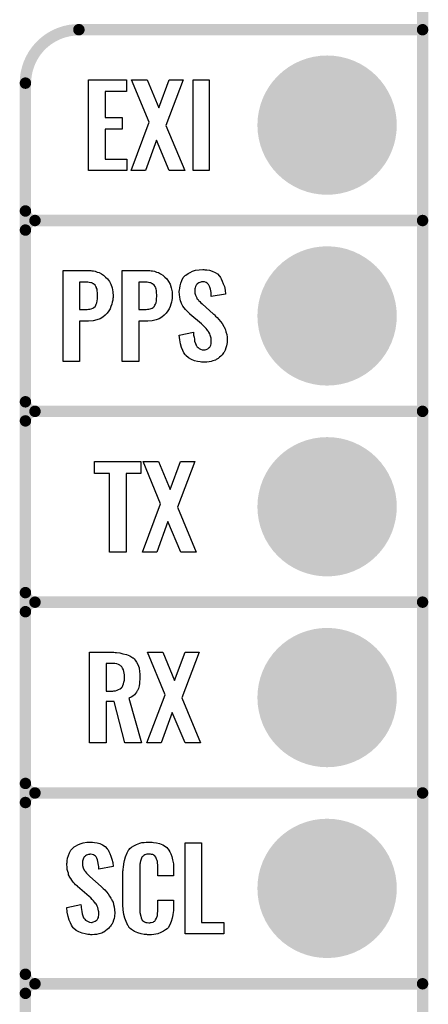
# Model space of a CAD drawing. Extents: x -0.07 to 0.95, y -0.15 to 1.54.
# Tile 8 of 13: x 0.74 to 0.95, y 0.24 to 0.76. Entities that reach past the tile are written whole.
import ezdxf

# ---------------------------------------------------------------- set-up
doc = ezdxf.new("R2010")
doc.units = 0
doc.layers.get('0').update_dxf_attribs({"linetype": 'CONTINUOUS'})
for name, color, linetype in [('gko', 6, 'CONTINUOUS'), ('gto', 2, 'CONTINUOUS'), ('gts', 1, 'CONTINUOUS')]:
    doc.layers.add(name, color=color, linetype=linetype)

# ---------------------------------------------------------------- blocks, each defined once
blk = doc.blocks.new('D33')
at = {"const_width": 0.003}
blk.add_lwpolyline([(-0.0015, 0, 1), (0.0015, 0, 1)], format="xyb", close=True, dxfattribs=at)
blk = doc.blocks.new('D38')
at = {"const_width": 0.0365}
blk.add_lwpolyline([(-0.01825, 0, 1), (0.01825, 0, 1)], format="xyb", close=True, dxfattribs=at)

msp = doc.modelspace()

# ---------------------------------------------------------------- linework, layer by layer
at = {"layer": 'gko', "color": 6, "const_width": 0.006}
msp.add_lwpolyline([(0.95, -0.05), (0.95, 1.45)], dxfattribs=at)
at = {"layer": 'gto', "color": 2, "const_width": 0.006}
for points in [[(0.77, 0.75, 0.414214), (0.742, 0.722)], [(0.742, 0.655, 0.414214), (0.747, 0.65)], [(0.747, 0.65, 0.414214), (0.742, 0.645)], [(0.747, 0.65, 0.414214), (0.742, 0.645)], [(0.742, 0.555, 0.414214), (0.747, 0.55)], [(0.747, 0.55, 0.414214), (0.742, 0.545)], [(0.747, 0.55, 0.414214), (0.742, 0.545)], [(0.742, 0.455, 0.414214), (0.747, 0.45)], [(0.747, 0.45, 0.414214), (0.742, 0.445)], [(0.747, 0.45, 0.414214), (0.742, 0.445)], [(0.742, 0.355, 0.414214), (0.747, 0.35)], [(0.747, 0.35, 0.414214), (0.742, 0.345)], [(0.747, 0.35, 0.414214), (0.742, 0.345)], [(0.742, 0.255, 0.414214), (0.747, 0.25)], [(0.747, 0.25, 0.414214), (0.742, 0.245)], [(0.747, 0.25, 0.414214), (0.742, 0.245)]]:
    msp.add_lwpolyline(points, format="xyb", dxfattribs=at)
for points in [[(0.77, 0.75), (0.77, 0.75)], [(0.77, 0.75), (0.77, 0.75)], [(0.77, 0.75), (0.95, 0.75)], [(0.742, -0.022), (0.742, 0.722)], [(0.742, 0.655), (0.742, 0.655)], [(0.742, 0.655), (0.742, 0.655)], [(0.747, 0.65), (0.747, 0.65)], [(0.747, 0.65), (0.747, 0.65)], [(0.747, 0.65), (0.747, 0.65)], [(0.747, 0.65), (0.747, 0.65)], [(0.747, 0.65), (0.95, 0.65)], [(0.747, 0.65), (0.95, 0.65)], [(0.742, 0.555), (0.742, 0.645)], [(0.742, 0.555), (0.742, 0.555)], [(0.742, 0.555), (0.742, 0.555)], [(0.747, 0.55), (0.747, 0.55)], [(0.747, 0.55), (0.747, 0.55)], [(0.747, 0.55), (0.747, 0.55)], [(0.747, 0.55), (0.747, 0.55)], [(0.747, 0.55), (0.95, 0.55)], [(0.747, 0.55), (0.95, 0.55)], [(0.742, 0.455), (0.742, 0.545)], [(0.742, 0.455), (0.742, 0.455)], [(0.742, 0.455), (0.742, 0.455)], [(0.747, 0.45), (0.747, 0.45)], [(0.747, 0.45), (0.747, 0.45)], [(0.747, 0.45), (0.747, 0.45)], [(0.747, 0.45), (0.747, 0.45)], [(0.747, 0.45), (0.95, 0.45)], [(0.747, 0.45), (0.95, 0.45)], [(0.742, 0.355), (0.742, 0.445)], [(0.742, 0.355), (0.742, 0.355)], [(0.742, 0.355), (0.742, 0.355)], [(0.747, 0.35), (0.747, 0.35)], [(0.747, 0.35), (0.747, 0.35)], [(0.747, 0.35), (0.747, 0.35)], [(0.747, 0.35), (0.747, 0.35)], [(0.747, 0.35), (0.95, 0.35)], [(0.747, 0.35), (0.95, 0.35)], [(0.742, 0.255), (0.742, 0.345)], [(0.742, 0.255), (0.742, 0.255)], [(0.742, 0.255), (0.742, 0.255)], [(0.747, 0.25), (0.747, 0.25)], [(0.747, 0.25), (0.747, 0.25)], [(0.747, 0.25), (0.747, 0.25)], [(0.747, 0.25), (0.747, 0.25)], [(0.747, 0.25), (0.95, 0.25)], [(0.747, 0.25), (0.95, 0.25)], [(0.742, 0.155), (0.742, 0.245)]]:
    msp.add_lwpolyline(points, dxfattribs=at)
at = {"layer": 'gto', "color": 2}
for points in [[(0.795, 0.7177), (0.7838, 0.7177), (0.7838, 0.704), (0.7926, 0.704), (0.7926, 0.6979), (0.7838, 0.6979), (0.7838, 0.6821), (0.7951, 0.6821), (0.7951, 0.6762), (0.7751, 0.6762), (0.7751, 0.7238), (0.795, 0.7238), (0.795, 0.7177)], [(0.8156, 0.6998), (0.8254, 0.6762), (0.8173, 0.6762), (0.8106, 0.6922), (0.8048, 0.6762), (0.7973, 0.6762), (0.8068, 0.7015), (0.7975, 0.7238), (0.8057, 0.7238), (0.8118, 0.709), (0.8172, 0.7238), (0.8246, 0.7238), (0.8156, 0.6998)], [(0.8383, 0.6762), (0.8298, 0.6762), (0.8298, 0.7238), (0.8383, 0.7238), (0.8383, 0.6762)], [(0.7768, 0.6237), (0.7776, 0.6236), (0.7786, 0.6234), (0.7796, 0.623), (0.7807, 0.6227), (0.7818, 0.6221), (0.7829, 0.6214), (0.784, 0.6204), (0.785, 0.6194), (0.786, 0.618), (0.7868, 0.6166), (0.7874, 0.6147), (0.7878, 0.6127), (0.7879, 0.6103), (0.7879, 0.6101), (0.7879, 0.6097), (0.7878, 0.6091), (0.7877, 0.6082), (0.7875, 0.6073), (0.7873, 0.6062), (0.7868, 0.605), (0.7863, 0.6038), (0.7856, 0.6026), (0.7848, 0.6014), (0.7837, 0.6004), (0.7825, 0.5994), (0.7811, 0.5985), (0.7794, 0.5979), (0.7774, 0.5975), (0.7751, 0.5973), (0.7704, 0.5973), (0.7704, 0.5762), (0.7617, 0.5762), (0.7617, 0.6238), (0.7763, 0.6238), (0.7768, 0.6237)], [(0.8078, 0.6237), (0.8086, 0.6236), (0.8096, 0.6234), (0.8106, 0.623), (0.8117, 0.6227), (0.8128, 0.6221), (0.8139, 0.6214), (0.815, 0.6204), (0.816, 0.6194), (0.817, 0.618), (0.8178, 0.6166), (0.8183, 0.6147), (0.8188, 0.6127), (0.8189, 0.6103), (0.8189, 0.6101), (0.8189, 0.6097), (0.8188, 0.6091), (0.8187, 0.6082), (0.8185, 0.6073), (0.8182, 0.6062), (0.8178, 0.605), (0.8173, 0.6038), (0.8166, 0.6026), (0.8157, 0.6014), (0.8147, 0.6004), (0.8135, 0.5994), (0.812, 0.5985), (0.8104, 0.5979), (0.8083, 0.5975), (0.8061, 0.5973), (0.8014, 0.5973), (0.8014, 0.5762), (0.7927, 0.5762), (0.7927, 0.6238), (0.8072, 0.6238), (0.8078, 0.6237)], [(0.836, 0.6242), (0.837, 0.6241), (0.8384, 0.6239), (0.8398, 0.6235), (0.8413, 0.6228), (0.8426, 0.622), (0.8437, 0.6208), (0.8438, 0.6206), (0.8441, 0.6202), (0.8445, 0.6194), (0.8451, 0.6183), (0.8456, 0.6169), (0.8462, 0.6154), (0.8466, 0.6135), (0.8468, 0.6114), (0.8393, 0.6101), (0.8393, 0.6103), (0.8393, 0.6107), (0.8392, 0.6114), (0.8392, 0.6122), (0.8389, 0.6141), (0.8386, 0.615), (0.8383, 0.6158), (0.8383, 0.6159), (0.8381, 0.6161), (0.8379, 0.6165), (0.8376, 0.6168), (0.8371, 0.6172), (0.8366, 0.6176), (0.8358, 0.6178), (0.835, 0.6179), (0.8347, 0.6179), (0.8343, 0.6178), (0.8339, 0.6177), (0.8329, 0.6174), (0.8323, 0.617), (0.8318, 0.6166), (0.8318, 0.6166), (0.8317, 0.6165), (0.8315, 0.6162), (0.8313, 0.6158), (0.8311, 0.6154), (0.8309, 0.6148), (0.8308, 0.6142), (0.8307, 0.6134), (0.8307, 0.6133), (0.8307, 0.613), (0.8308, 0.6126), (0.8308, 0.612), (0.8311, 0.6108), (0.8317, 0.6095), (0.8318, 0.6094), (0.8318, 0.6092), (0.832, 0.609), (0.8324, 0.6086), (0.8328, 0.608), (0.8333, 0.6076), (0.8339, 0.6069), (0.8346, 0.6063), (0.8405, 0.601), (0.8407, 0.6009), (0.8411, 0.6005), (0.8416, 0.5999), (0.8425, 0.5992), (0.8433, 0.5982), (0.8441, 0.5971), (0.845, 0.596), (0.8457, 0.5948), (0.8458, 0.5946), (0.846, 0.5943), (0.8464, 0.5935), (0.8467, 0.5927), (0.847, 0.5916), (0.8474, 0.5903), (0.8476, 0.5888), (0.8477, 0.5872), (0.8477, 0.587), (0.8477, 0.5867), (0.8476, 0.586), (0.8475, 0.5852), (0.8473, 0.5843), (0.847, 0.5833), (0.8466, 0.5821), (0.8461, 0.5811), (0.846, 0.581), (0.8458, 0.5807), (0.8454, 0.5802), (0.845, 0.5796), (0.8444, 0.579), (0.8437, 0.5784), (0.8429, 0.5777), (0.8419, 0.5771), (0.8418, 0.577), (0.8415, 0.5769), (0.8409, 0.5766), (0.8402, 0.5764), (0.8392, 0.5761), (0.8382, 0.5759), (0.837, 0.5758), (0.8357, 0.5757), (0.8351, 0.5757), (0.8347, 0.5758), (0.8342, 0.5758), (0.8335, 0.5759), (0.8321, 0.5761), (0.8305, 0.5765), (0.8289, 0.5772), (0.8274, 0.578), (0.826, 0.5792), (0.8259, 0.5794), (0.8256, 0.5798), (0.825, 0.5807), (0.8244, 0.5819), (0.8238, 0.5834), (0.8232, 0.5853), (0.8228, 0.5875), (0.8226, 0.59), (0.83, 0.5915), (0.83, 0.5914), (0.83, 0.5913), (0.8301, 0.5907), (0.8301, 0.5899), (0.8303, 0.5889), (0.8305, 0.5878), (0.8306, 0.5867), (0.831, 0.5856), (0.8314, 0.5846), (0.8315, 0.5845), (0.8317, 0.5842), (0.8319, 0.5838), (0.8324, 0.5834), (0.833, 0.583), (0.8337, 0.5826), (0.8345, 0.5823), (0.8355, 0.5822), (0.8357, 0.5822), (0.8361, 0.5823), (0.8366, 0.5824), (0.8375, 0.5828), (0.8379, 0.5831), (0.8383, 0.5834), (0.8384, 0.5835), (0.8385, 0.5836), (0.8387, 0.5839), (0.8389, 0.5843), (0.8391, 0.5847), (0.8392, 0.5853), (0.8393, 0.5859), (0.8393, 0.5867), (0.8393, 0.5868), (0.8393, 0.5871), (0.8392, 0.5877), (0.8392, 0.5883), (0.8388, 0.5899), (0.8385, 0.5907), (0.838, 0.5915), (0.8379, 0.5916), (0.8379, 0.5919), (0.8375, 0.5922), (0.8371, 0.5928), (0.8366, 0.5934), (0.8359, 0.5942), (0.8351, 0.595), (0.8342, 0.5958), (0.8281, 0.601), (0.8281, 0.6011), (0.8277, 0.6015), (0.8272, 0.6019), (0.8266, 0.6026), (0.8259, 0.6033), (0.8252, 0.6043), (0.8245, 0.6052), (0.824, 0.6061), (0.8239, 0.6062), (0.8238, 0.6066), (0.8235, 0.6071), (0.8233, 0.6079), (0.8231, 0.6088), (0.8228, 0.6099), (0.8227, 0.6112), (0.8226, 0.6126), (0.8226, 0.6127), (0.8226, 0.6129), (0.8226, 0.6131), (0.8227, 0.6135), (0.8228, 0.6145), (0.823, 0.6158), (0.8234, 0.6172), (0.824, 0.6186), (0.8247, 0.6201), (0.8258, 0.6213), (0.826, 0.6214), (0.8265, 0.6217), (0.8272, 0.6222), (0.8282, 0.6228), (0.8295, 0.6234), (0.8311, 0.6239), (0.833, 0.6242), (0.835, 0.6243), (0.8355, 0.6243), (0.836, 0.6242)], [(0.7747, 0.6177), (0.7704, 0.6177), (0.7704, 0.6034), (0.7743, 0.6034), (0.775, 0.6035), (0.7757, 0.6036), (0.7764, 0.6038), (0.7773, 0.6041), (0.7779, 0.6044), (0.7785, 0.6049), (0.7786, 0.605), (0.7787, 0.6052), (0.7788, 0.6056), (0.7791, 0.6062), (0.7794, 0.6069), (0.7796, 0.6079), (0.7797, 0.609), (0.7798, 0.6103), (0.7798, 0.6104), (0.7798, 0.6107), (0.7798, 0.6113), (0.7797, 0.6119), (0.7796, 0.6133), (0.7795, 0.614), (0.7793, 0.6146), (0.7793, 0.6147), (0.7792, 0.6149), (0.7789, 0.6154), (0.7785, 0.6162), (0.7776, 0.6168), (0.7775, 0.6168), (0.7774, 0.6169), (0.7771, 0.6171), (0.7767, 0.6173), (0.7762, 0.6174), (0.7754, 0.6176), (0.7747, 0.6177)], [(0.8057, 0.6177), (0.8014, 0.6177), (0.8014, 0.6034), (0.8053, 0.6034), (0.8059, 0.6035), (0.8067, 0.6036), (0.8074, 0.6038), (0.8083, 0.6041), (0.8089, 0.6044), (0.8095, 0.6049), (0.8096, 0.605), (0.8096, 0.6052), (0.8098, 0.6056), (0.8101, 0.6062), (0.8104, 0.6069), (0.8106, 0.6079), (0.8107, 0.609), (0.8108, 0.6103), (0.8108, 0.6104), (0.8108, 0.6107), (0.8108, 0.6113), (0.8107, 0.6119), (0.8106, 0.6133), (0.8105, 0.614), (0.8103, 0.6146), (0.8103, 0.6147), (0.8102, 0.6149), (0.8099, 0.6154), (0.8095, 0.6162), (0.8086, 0.6168), (0.8085, 0.6168), (0.8083, 0.6169), (0.8081, 0.6171), (0.8077, 0.6173), (0.8071, 0.6174), (0.8064, 0.6176), (0.8057, 0.6177)], [(0.8025, 0.5174), (0.7947, 0.5174), (0.7947, 0.4762), (0.786, 0.4762), (0.786, 0.5174), (0.7781, 0.5174), (0.7781, 0.5238), (0.8025, 0.5238), (0.8025, 0.5174)], [(0.8216, 0.4998), (0.8314, 0.4762), (0.8234, 0.4762), (0.8166, 0.4922), (0.8108, 0.4762), (0.8033, 0.4762), (0.8128, 0.5015), (0.8036, 0.5238), (0.8117, 0.5238), (0.8178, 0.509), (0.8233, 0.5238), (0.8307, 0.5238), (0.8216, 0.4998)], [(0.789, 0.4237), (0.7897, 0.4236), (0.7914, 0.4234), (0.7931, 0.423), (0.795, 0.4226), (0.7967, 0.4218), (0.7983, 0.4209), (0.7985, 0.4208), (0.7989, 0.4203), (0.7995, 0.4196), (0.8002, 0.4186), (0.8008, 0.4173), (0.8015, 0.4155), (0.8018, 0.4135), (0.802, 0.4124), (0.802, 0.4111), (0.802, 0.411), (0.802, 0.4109), (0.802, 0.4104), (0.8019, 0.4095), (0.8018, 0.4085), (0.8017, 0.4073), (0.8015, 0.4061), (0.8012, 0.4048), (0.8007, 0.4037), (0.8006, 0.4036), (0.8004, 0.4032), (0.8002, 0.4028), (0.7997, 0.4021), (0.7991, 0.4015), (0.7982, 0.4008), (0.7973, 0.4002), (0.7962, 0.3996), (0.8028, 0.3762), (0.7941, 0.3762), (0.7884, 0.398), (0.7843, 0.398), (0.7843, 0.3762), (0.7756, 0.3762), (0.7756, 0.4238), (0.7883, 0.4238), (0.789, 0.4237)], [(0.8239, 0.3998), (0.8337, 0.3762), (0.8257, 0.3762), (0.8189, 0.3922), (0.8131, 0.3762), (0.8056, 0.3762), (0.8151, 0.4015), (0.8059, 0.4238), (0.814, 0.4238), (0.8201, 0.409), (0.8256, 0.4238), (0.833, 0.4238), (0.8239, 0.3998)], [(0.7876, 0.4179), (0.7843, 0.4179), (0.7843, 0.4034), (0.7877, 0.4034), (0.7883, 0.4035), (0.7891, 0.4036), (0.79, 0.4038), (0.7908, 0.4042), (0.7917, 0.4045), (0.7923, 0.4051), (0.7924, 0.4052), (0.7926, 0.4055), (0.7928, 0.4058), (0.7931, 0.4064), (0.7934, 0.4072), (0.7936, 0.4081), (0.7938, 0.4092), (0.7939, 0.4106), (0.7939, 0.4108), (0.7939, 0.4113), (0.7938, 0.4119), (0.7937, 0.4128), (0.7935, 0.4136), (0.7933, 0.4145), (0.7929, 0.4154), (0.7925, 0.4161), (0.7924, 0.4162), (0.7922, 0.4164), (0.7918, 0.4166), (0.7914, 0.417), (0.7907, 0.4173), (0.7898, 0.4176), (0.7888, 0.4178), (0.7876, 0.4179)], [(0.7771, 0.3242), (0.7781, 0.3241), (0.7795, 0.3239), (0.7809, 0.3235), (0.7824, 0.3228), (0.7837, 0.322), (0.7848, 0.3208), (0.7849, 0.3206), (0.7853, 0.3202), (0.7856, 0.3194), (0.7862, 0.3183), (0.7868, 0.3169), (0.7873, 0.3154), (0.7877, 0.3135), (0.788, 0.3114), (0.7805, 0.3101), (0.7805, 0.3103), (0.7805, 0.3107), (0.7804, 0.3114), (0.7803, 0.3122), (0.78, 0.3141), (0.7797, 0.315), (0.7794, 0.3158), (0.7794, 0.3159), (0.7793, 0.3161), (0.7791, 0.3165), (0.7787, 0.3168), (0.7782, 0.3172), (0.7777, 0.3176), (0.7769, 0.3178), (0.7761, 0.3179), (0.7758, 0.3179), (0.7755, 0.3178), (0.775, 0.3177), (0.774, 0.3174), (0.7734, 0.317), (0.773, 0.3166), (0.773, 0.3166), (0.7728, 0.3165), (0.7726, 0.3162), (0.7724, 0.3158), (0.7722, 0.3154), (0.772, 0.3148), (0.7719, 0.3142), (0.7719, 0.3134), (0.7719, 0.3133), (0.7719, 0.313), (0.7719, 0.3126), (0.7719, 0.312), (0.7722, 0.3108), (0.7728, 0.3095), (0.7729, 0.3094), (0.773, 0.3092), (0.7732, 0.309), (0.7735, 0.3086), (0.7739, 0.308), (0.7744, 0.3076), (0.775, 0.3069), (0.7757, 0.3063), (0.7817, 0.301), (0.7818, 0.3009), (0.7822, 0.3005), (0.7828, 0.2999), (0.7836, 0.2992), (0.7844, 0.2982), (0.7853, 0.2971), (0.7861, 0.296), (0.7868, 0.2948), (0.7869, 0.2946), (0.7871, 0.2943), (0.7875, 0.2935), (0.7879, 0.2927), (0.7881, 0.2916), (0.7885, 0.2903), (0.7887, 0.2888), (0.7888, 0.2872), (0.7888, 0.287), (0.7888, 0.2867), (0.7887, 0.286), (0.7886, 0.2852), (0.7884, 0.2843), (0.7881, 0.2833), (0.7878, 0.2821), (0.7872, 0.2811), (0.7871, 0.281), (0.7869, 0.2807), (0.7866, 0.2802), (0.7861, 0.2796), (0.7855, 0.279), (0.7848, 0.2784), (0.784, 0.2777), (0.783, 0.2771), (0.783, 0.277), (0.7826, 0.2769), (0.782, 0.2766), (0.7813, 0.2764), (0.7804, 0.2761), (0.7793, 0.2759), (0.7781, 0.2758), (0.7769, 0.2757), (0.7762, 0.2757), (0.7758, 0.2758), (0.7753, 0.2758), (0.7746, 0.2759), (0.7732, 0.2761), (0.7717, 0.2765), (0.77, 0.2772), (0.7685, 0.278), (0.7671, 0.2792), (0.767, 0.2794), (0.7667, 0.2798), (0.7661, 0.2807), (0.7656, 0.2819), (0.7649, 0.2834), (0.7644, 0.2853), (0.7639, 0.2875), (0.7637, 0.29), (0.7711, 0.2915), (0.7711, 0.2914), (0.7711, 0.2913), (0.7712, 0.2907), (0.7712, 0.2899), (0.7714, 0.2889), (0.7716, 0.2878), (0.7718, 0.2867), (0.7721, 0.2856), (0.7725, 0.2846), (0.7726, 0.2845), (0.7728, 0.2842), (0.7731, 0.2838), (0.7735, 0.2834), (0.7741, 0.283), (0.7748, 0.2826), (0.7756, 0.2823), (0.7766, 0.2822), (0.7769, 0.2822), (0.7772, 0.2823), (0.7777, 0.2824), (0.7786, 0.2828), (0.7791, 0.2831), (0.7794, 0.2834), (0.7795, 0.2835), (0.7796, 0.2836), (0.7798, 0.2839), (0.78, 0.2843), (0.7802, 0.2847), (0.7803, 0.2853), (0.7805, 0.2859), (0.7805, 0.2867), (0.7805, 0.2868), (0.7805, 0.2871), (0.7804, 0.2877), (0.7803, 0.2883), (0.7799, 0.2899), (0.7796, 0.2907), (0.7792, 0.2915), (0.7791, 0.2916), (0.779, 0.2919), (0.7786, 0.2922), (0.7782, 0.2928), (0.7777, 0.2934), (0.777, 0.2942), (0.7762, 0.295), (0.7753, 0.2958), (0.7693, 0.301), (0.7692, 0.3011), (0.7688, 0.3015), (0.7683, 0.3019), (0.7677, 0.3026), (0.767, 0.3033), (0.7663, 0.3043), (0.7657, 0.3052), (0.7651, 0.3061), (0.765, 0.3062), (0.7649, 0.3066), (0.7646, 0.3071), (0.7645, 0.3079), (0.7642, 0.3088), (0.7639, 0.3099), (0.7638, 0.3112), (0.7637, 0.3126), (0.7637, 0.3127), (0.7637, 0.3129), (0.7637, 0.3131), (0.7638, 0.3135), (0.7639, 0.3145), (0.7641, 0.3158), (0.7645, 0.3172), (0.7651, 0.3186), (0.7658, 0.3201), (0.767, 0.3213), (0.7671, 0.3214), (0.7676, 0.3217), (0.7683, 0.3222), (0.7694, 0.3228), (0.7707, 0.3234), (0.7722, 0.3239), (0.7741, 0.3242), (0.7761, 0.3243), (0.7767, 0.3243), (0.7771, 0.3242)], [(0.8078, 0.3242), (0.8084, 0.3242), (0.809, 0.3241), (0.8106, 0.3239), (0.8122, 0.3235), (0.8139, 0.3228), (0.8153, 0.3219), (0.8161, 0.3214), (0.8166, 0.3207), (0.8167, 0.3205), (0.8171, 0.3201), (0.8176, 0.3192), (0.8181, 0.3181), (0.8187, 0.3167), (0.8191, 0.315), (0.8195, 0.3129), (0.8196, 0.3106), (0.8196, 0.3066), (0.8113, 0.3066), (0.8113, 0.3107), (0.8113, 0.3108), (0.8113, 0.3111), (0.8113, 0.3116), (0.8113, 0.3121), (0.8112, 0.3134), (0.8111, 0.3141), (0.811, 0.3146), (0.811, 0.3147), (0.8109, 0.3149), (0.8107, 0.3154), (0.8103, 0.3163), (0.8098, 0.317), (0.8096, 0.3172), (0.8094, 0.3173), (0.809, 0.3175), (0.8087, 0.3177), (0.8081, 0.3178), (0.8075, 0.3179), (0.8064, 0.3179), (0.806, 0.3179), (0.8055, 0.3179), (0.8045, 0.3175), (0.804, 0.3173), (0.8036, 0.3169), (0.8034, 0.3167), (0.803, 0.3163), (0.8026, 0.3154), (0.8022, 0.3143), (0.8022, 0.3142), (0.8022, 0.3141), (0.8021, 0.3137), (0.8021, 0.3132), (0.802, 0.3127), (0.802, 0.3119), (0.8019, 0.3111), (0.8019, 0.3102), (0.8019, 0.2895), (0.8019, 0.2894), (0.8019, 0.2889), (0.802, 0.2882), (0.802, 0.2873), (0.8024, 0.2854), (0.8026, 0.2845), (0.8029, 0.2837), (0.803, 0.2836), (0.8031, 0.2834), (0.8034, 0.2832), (0.8038, 0.2829), (0.8043, 0.2825), (0.805, 0.2822), (0.8058, 0.2821), (0.8067, 0.282), (0.8071, 0.282), (0.8075, 0.2821), (0.8078, 0.2821), (0.8089, 0.2823), (0.8093, 0.2826), (0.8097, 0.2829), (0.8098, 0.2829), (0.8099, 0.2831), (0.8102, 0.2835), (0.8107, 0.2844), (0.811, 0.2854), (0.811, 0.2855), (0.8111, 0.2857), (0.8111, 0.286), (0.8112, 0.2865), (0.8112, 0.287), (0.8113, 0.2878), (0.8113, 0.2886), (0.8113, 0.2895), (0.8113, 0.2938), (0.8196, 0.2938), (0.8196, 0.29), (0.8196, 0.2899), (0.8196, 0.2897), (0.8196, 0.2894), (0.8196, 0.2889), (0.8195, 0.2883), (0.8194, 0.2876), (0.8192, 0.2861), (0.8188, 0.2844), (0.8184, 0.2826), (0.8176, 0.2809), (0.8167, 0.2794), (0.8166, 0.2792), (0.8162, 0.2788), (0.8154, 0.2782), (0.8144, 0.2775), (0.813, 0.2769), (0.8113, 0.2762), (0.8103, 0.276), (0.8092, 0.2759), (0.808, 0.2757), (0.806, 0.2757), (0.8055, 0.2758), (0.8049, 0.2758), (0.8042, 0.2759), (0.8027, 0.2762), (0.8009, 0.2767), (0.7991, 0.2774), (0.7976, 0.2784), (0.7968, 0.279), (0.7962, 0.2797), (0.7962, 0.2798), (0.7961, 0.2799), (0.7959, 0.2802), (0.7957, 0.2805), (0.7953, 0.2814), (0.7947, 0.2827), (0.7941, 0.2844), (0.7936, 0.2864), (0.7932, 0.2887), (0.7931, 0.2914), (0.7931, 0.3083), (0.7931, 0.3084), (0.7931, 0.3087), (0.7931, 0.3091), (0.7932, 0.3096), (0.7932, 0.3103), (0.7933, 0.311), (0.7935, 0.3128), (0.7939, 0.3147), (0.7944, 0.3166), (0.7952, 0.3186), (0.7962, 0.3203), (0.7962, 0.3203), (0.7964, 0.3204), (0.7967, 0.3209), (0.7976, 0.3216), (0.7987, 0.3223), (0.8001, 0.323), (0.801, 0.3234), (0.8019, 0.3237), (0.8029, 0.324), (0.8041, 0.3241), (0.8053, 0.3243), (0.8074, 0.3243), (0.8078, 0.3242)], [(0.8343, 0.2821), (0.8459, 0.2821), (0.8459, 0.2762), (0.8256, 0.2762), (0.8256, 0.3238), (0.8343, 0.3238), (0.8343, 0.2821)]]:
    msp.add_lwpolyline(points, dxfattribs=at)

# ---------------------------------------------------------------- block references
at = {"layer": 'gto'}
for p in [(0.77, 0.75), (0.77, 0.75), (0.77, 0.75), (0.77, 0.75), (0.95, 0.75), (0.742, 0.722), (0.742, 0.722), (0.742, 0.655), (0.742, 0.655), (0.742, 0.655), (0.747, 0.65), (0.747, 0.65), (0.747, 0.65), (0.747, 0.65), (0.747, 0.65), (0.747, 0.65), (0.747, 0.65), (0.747, 0.65), (0.747, 0.65), (0.95, 0.65), (0.95, 0.65), (0.742, 0.645), (0.742, 0.645), (0.742, 0.645), (0.742, 0.555), (0.742, 0.555), (0.742, 0.555), (0.742, 0.555), (0.747, 0.55), (0.747, 0.55), (0.747, 0.55), (0.747, 0.55), (0.747, 0.55), (0.747, 0.55), (0.747, 0.55), (0.747, 0.55), (0.747, 0.55), (0.95, 0.55), (0.95, 0.55), (0.742, 0.545), (0.742, 0.545), (0.742, 0.545), (0.742, 0.455), (0.742, 0.455), (0.742, 0.455), (0.742, 0.455), (0.747, 0.45), (0.747, 0.45), (0.747, 0.45), (0.747, 0.45), (0.747, 0.45), (0.747, 0.45), (0.747, 0.45), (0.747, 0.45), (0.747, 0.45), (0.95, 0.45), (0.95, 0.45), (0.742, 0.445), (0.742, 0.445), (0.742, 0.445), (0.742, 0.355), (0.742, 0.355), (0.742, 0.355), (0.742, 0.355), (0.747, 0.35), (0.747, 0.35), (0.747, 0.35), (0.747, 0.35), (0.747, 0.35), (0.747, 0.35), (0.747, 0.35), (0.747, 0.35), (0.747, 0.35), (0.95, 0.35), (0.95, 0.35), (0.742, 0.345), (0.742, 0.345), (0.742, 0.345), (0.742, 0.255), (0.742, 0.255), (0.742, 0.255), (0.742, 0.255), (0.747, 0.25), (0.747, 0.25), (0.747, 0.25), (0.747, 0.25), (0.747, 0.25), (0.747, 0.25), (0.747, 0.25), (0.747, 0.25), (0.747, 0.25), (0.95, 0.25), (0.95, 0.25), (0.742, 0.245), (0.742, 0.245), (0.742, 0.245)]:
    msp.add_blockref('D33', p, dxfattribs=at)
at = {"layer": 'gts'}
for p in [(0.9, 0.7), (0.9, 0.6), (0.9, 0.5), (0.9, 0.4), (0.9, 0.3)]:
    msp.add_blockref('D38', p, dxfattribs=at)

doc.saveas('drawing.dxf')
